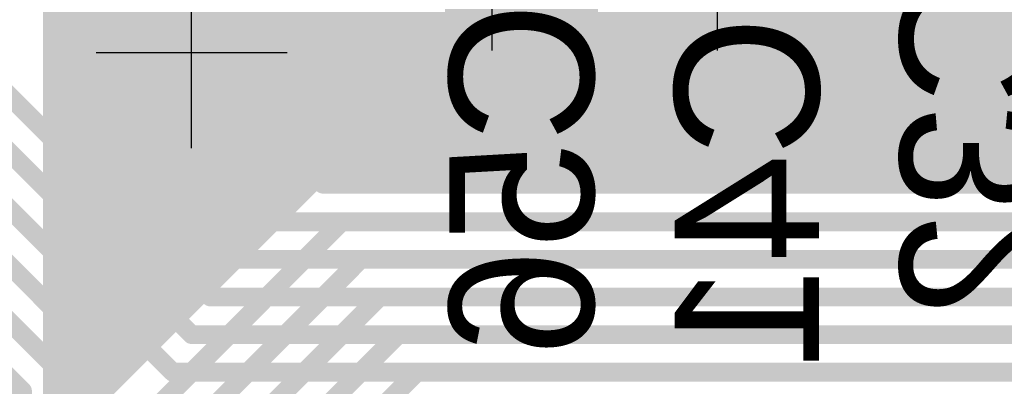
# Model space of a CAD drawing. Extents: x 74 to 326, y 70 to 232.
# Tile 100 of 138: x 184.86 to 191.41, y 154.28 to 156.72. Entities that reach past the tile are written whole.
import ezdxf

# ---------------------------------------------------------------- set-up
doc = ezdxf.new("R2010")
doc.units = 0
for name, color, linetype in [('Bot_Silk', 7, 'CONTINUOUS'), ('Bottom', 2, 'CONTINUOUS'), ('Drill_Layer', 255, 'CONTINUOUS'), ('Gnd', 12, 'CONTINUOUS'), ('Pwr', 13, 'CONTINUOUS'), ('Top', 1, 'CONTINUOUS')]:
    doc.layers.add(name, color=color, linetype=linetype)

# ---------------------------------------------------------------- blocks, each defined once
blk = doc.blocks.new('Cross')
at = {"layer": 'Drill_Layer', "linetype": 'CONTINUOUS'}
for p, q in [((0, -12.7), (0, 12.7)), ((-12.7, 0), (12.7, 0))]:
    blk.add_line(p, q, dxfattribs=at)
blk = doc.blocks.new('UNIT_DISC')
at = {"linetype": 'CONTINUOUS', "const_width": 0.5}
blk.add_lwpolyline([(0.25, 0, 1), (-0.25, 0, 1)], format="xyb", close=True, dxfattribs=at)
blk = doc.blocks.new('SHAPE_EL_236_236_0_0_0_0')
at = {"xscale": 0.6, "yscale": 0.6, "zscale": 0.6}
blk.add_blockref('UNIT_DISC', (0, 0), dxfattribs=at)
blk = doc.blocks.new('SHAPE_TH45_314_236_39_0_0_0')
at = {"linetype": 'CONTINUOUS', "const_width": 0.1}
for points in [[(0.16647, 0.30788, 0.2530389), (-0.16647, 0.30788, 0.2530389)], [(-0.30788, 0.16647, 0.2530389), (-0.30788, -0.16647, 0.2530389)], [(0.30788, -0.16647, 0.2530389), (0.30788, 0.16647, 0.2530389)], [(-0.16647, -0.30788, 0.2530389), (0.16647, -0.30788, 0.2530389)]]:
    blk.add_lwpolyline(points, format="xyb", dxfattribs=at)
at = {"xscale": 0.1, "yscale": 0.1, "zscale": 0.1}
for p in [(-0.16647, 0.30788), (0.16647, 0.30788), (-0.30788, 0.16647), (0.30788, 0.16647), (-0.30788, -0.16647), (0.30788, -0.16647), (-0.16647, -0.30788), (0.16647, -0.30788)]:
    blk.add_blockref('UNIT_DISC', p, dxfattribs=at)
blk = doc.blocks.new('SHAPE_EL_314_314_0_0_0_0')
at = {"xscale": 0.8, "yscale": 0.8, "zscale": 0.8}
blk.add_blockref('UNIT_DISC', (0, 0), dxfattribs=at)
blk = doc.blocks.new('v0306392')
at = {"layer": 'Bottom'}
blk.add_blockref('SHAPE_EL_236_236_0_0_0_0', (0, 0), dxfattribs=at)
at = {"layer": 'Gnd'}
blk.add_blockref('SHAPE_TH45_314_236_39_0_0_0', (0, 0), dxfattribs=at)
at = {"layer": 'Pwr'}
blk.add_blockref('SHAPE_EL_314_314_0_0_0_0', (0, 0), dxfattribs=at)
at = {"layer": 'Top'}
blk.add_blockref('SHAPE_EL_236_236_0_0_0_0', (0, 0), dxfattribs=at)
blk = doc.blocks.new('0603_12282')
at = {"layer": 'Bot_Silk', "linetype": 'CONTINUOUS', "const_width": 0.2}
for points in [[(188.3, 159.35), (187.7, 159.35)], [(187.7, 159.35), (187.7, 157.95)], [(188.3, 157.95), (188.3, 159.35)], [(187.7, 157.95), (188.3, 157.95)]]:
    blk.add_lwpolyline(points, dxfattribs=at)
at = {"layer": 'Bot_Silk', "xscale": 0.2, "yscale": 0.2, "zscale": 0.2}
for p in [(187.7, 159.35), (187.7, 159.35), (188.3, 159.35), (188.3, 159.35), (187.7, 157.95), (187.7, 157.95), (188.3, 157.95), (188.3, 157.95)]:
    blk.add_blockref('UNIT_DISC', p, dxfattribs=at)
blk = doc.blocks.new('SHAPE_SQ_314_393_0_0_0_0')
blk.add_solid([(-0.4, -0.5), (0.4, -0.5), (-0.4, 0.5), (0.4, 0.5)])
blk = doc.blocks.new('SHAPE_EL_196_196_0_0_0_0')
at = {"xscale": 0.5, "yscale": 0.5, "zscale": 0.5}
blk.add_blockref('UNIT_DISC', (0, 0), dxfattribs=at)
blk = doc.blocks.new('w800h1000395_F')
at = {"layer": 'Bottom'}
blk.add_blockref('SHAPE_SQ_314_393_0_0_0_0', (0, 0), dxfattribs=at)
at = {"layer": 'Gnd'}
blk.add_blockref('SHAPE_EL_196_196_0_0_0_0', (0, 0), dxfattribs=at)
at = {"layer": 'Pwr'}
blk.add_blockref('SHAPE_EL_196_196_0_0_0_0', (0, 0), dxfattribs=at)
blk = doc.blocks.new('w800h1000392_F')
at = {"layer": 'Bottom'}
blk.add_blockref('SHAPE_SQ_314_393_0_0_0_0', (0, 0), dxfattribs=at)
at = {"layer": 'Gnd'}
blk.add_blockref('SHAPE_EL_196_196_0_0_0_0', (0, 0), dxfattribs=at)
at = {"layer": 'Pwr'}
blk.add_blockref('SHAPE_EL_196_196_0_0_0_0', (0, 0), dxfattribs=at)
blk = doc.blocks.new('C56')
at = {"rotation": -270}
for name, p in [('w800h1000395_F', (188, 159.45)), ('w800h1000392_F', (188, 157.85))]:
    blk.add_blockref(name, p, dxfattribs=at)
blk.add_blockref('0603_12282', (0, 0))
at = {"layer": 'Bot_Silk', "text_generation_flag": 2}
blk.add_text('C56', height=0.96, rotation=-270, dxfattribs=at).set_placement((188.675, 156.8375))
blk = doc.blocks.new('0603_19136')
at = {"layer": 'Bot_Silk', "linetype": 'CONTINUOUS', "const_width": 0.2}
for points in [[(189.8, 159.35), (189.2, 159.35)], [(189.2, 159.35), (189.2, 157.95)], [(189.8, 157.95), (189.8, 159.35)], [(189.2, 157.95), (189.8, 157.95)]]:
    blk.add_lwpolyline(points, dxfattribs=at)
at = {"layer": 'Bot_Silk', "xscale": 0.2, "yscale": 0.2, "zscale": 0.2}
for p in [(189.2, 159.35), (189.2, 159.35), (189.8, 159.35), (189.8, 159.35), (189.2, 157.95), (189.2, 157.95), (189.8, 157.95), (189.8, 157.95)]:
    blk.add_blockref('UNIT_DISC', p, dxfattribs=at)
blk = doc.blocks.new('w800h10004_F')
at = {"layer": 'Bottom'}
blk.add_blockref('SHAPE_SQ_314_393_0_0_0_0', (0, 0), dxfattribs=at)
at = {"layer": 'Gnd'}
blk.add_blockref('SHAPE_EL_196_196_0_0_0_0', (0, 0), dxfattribs=at)
at = {"layer": 'Pwr'}
blk.add_blockref('SHAPE_EL_196_196_0_0_0_0', (0, 0), dxfattribs=at)
blk = doc.blocks.new('C41')
at = {"rotation": -270}
for name, p in [('w800h10004_F', (189.5, 159.45)), ('w800h1000392_F', (189.5, 157.85))]:
    blk.add_blockref(name, p, dxfattribs=at)
blk.add_blockref('0603_19136', (0, 0))
at = {"layer": 'Bot_Silk', "text_generation_flag": 2}
blk.add_text('C41', height=0.96, rotation=-270, dxfattribs=at).set_placement((190.175, 156.74375))
blk = doc.blocks.new('0603_19150')
at = {"layer": 'Bot_Silk', "linetype": 'CONTINUOUS', "const_width": 0.2}
for points in [[(191.3, 159.35), (190.7, 159.35)], [(190.7, 159.35), (190.7, 157.95)], [(191.3, 157.95), (191.3, 159.35)], [(190.7, 157.95), (191.3, 157.95)]]:
    blk.add_lwpolyline(points, dxfattribs=at)
at = {"layer": 'Bot_Silk', "xscale": 0.2, "yscale": 0.2, "zscale": 0.2}
for p in [(190.7, 159.35), (190.7, 159.35), (191.3, 159.35), (191.3, 159.35), (190.7, 157.95), (190.7, 157.95), (191.3, 157.95), (191.3, 157.95)]:
    blk.add_blockref('UNIT_DISC', p, dxfattribs=at)
blk = doc.blocks.new('C32')
at = {"rotation": -270}
for name, p in [('w800h1000395_F', (191, 159.45)), ('w800h1000392_F', (191, 157.85))]:
    blk.add_blockref(name, p, dxfattribs=at)
blk.add_blockref('0603_19150', (0, 0))
at = {"layer": 'Bot_Silk', "text_generation_flag": 2}
blk.add_text('C32', height=0.96, rotation=-270, dxfattribs=at).set_placement((191.675, 157.0875))
blk = doc.blocks.new('CUPOUR_L2_F0_TT90_39393')
at = {"layer": 'Bottom', "linetype": 'CONTINUOUS', "const_width": 0.2}
for points in [[(185.1125, 159.67061), (185.1125, 150.92789)], [(185.1125, 156.7), (195.3875, 156.7)], [(185.1125, 156.55), (195.3875, 156.55)], [(185.1125, 156.4), (195.26234, 156.4)], [(185.1125, 156.25), (195.11234, 156.25)], [(185.1125, 156.1), (194.96234, 156.1)], [(185.1125, 155.95), (194.81234, 155.95)], [(185.1125, 155.8), (194.66234, 155.8)], [(186.79466, 155.68232), (186.88887, 155.72133)], [(186.88887, 155.72133), (186.92789, 155.7375)], [(186.92789, 155.7375), (194.59984, 155.7375)], [(185.1125, 155.65), (186.76234, 155.65)], [(185.19268, 154.08034), (186.79466, 155.68232)], [(185.1125, 155.5), (186.61234, 155.5)], [(185.1125, 155.35), (186.46234, 155.35)], [(185.1125, 155.2), (186.31234, 155.2)], [(185.1125, 155.05), (186.16234, 155.05)], [(185.1125, 154.9), (186.01234, 154.9)], [(185.1125, 154.75), (185.86234, 154.75)], [(185.1125, 154.6), (185.71234, 154.6)], [(185.1125, 154.45), (185.56234, 154.45)], [(185.1125, 154.3), (185.41234, 154.3)]]:
    blk.add_lwpolyline(points, dxfattribs=at)
at = {"layer": 'Bottom', "xscale": 0.2, "yscale": 0.2, "zscale": 0.2}
for p in [(185.1125, 156.7), (185.1125, 156.55), (185.1125, 156.4), (185.1125, 156.25), (185.1125, 156.1), (185.1125, 155.95), (185.1125, 155.8), (186.88887, 155.72133), (186.88887, 155.72133), (186.92789, 155.7375), (186.92789, 155.7375), (185.1125, 155.65), (186.76234, 155.65), (186.79466, 155.68232), (186.79466, 155.68232), (185.1125, 155.5), (186.61234, 155.5), (185.1125, 155.35), (186.46234, 155.35), (185.1125, 155.2), (186.31234, 155.2), (185.1125, 155.05), (186.16234, 155.05), (185.1125, 154.9), (186.01234, 154.9), (185.1125, 154.75), (185.86234, 154.75), (185.1125, 154.6), (185.71234, 154.6), (185.1125, 154.45), (185.56234, 154.45), (185.1125, 154.3), (185.41234, 154.3)]:
    blk.add_blockref('UNIT_DISC', p, dxfattribs=at)

msp = doc.modelspace()

# ---------------------------------------------------------------- linework, layer by layer
at = {"layer": 'Bottom', "linetype": 'CONTINUOUS', "const_width": 0.125}
for points in [[(185.5, 153.875), (187, 155.375)], [(187, 155.375), (194.75, 155.375)], [(185.75, 153.75), (187.125, 155.125)], [(187.125, 155.125), (194.875, 155.125)], [(186, 153.625), (187.25, 154.875)], [(187.25, 154.875), (195, 154.875)], [(187.375, 154.625), (186.25, 153.5)], [(195.125, 154.625), (187.375, 154.625)], [(186.5, 153.375), (187.5, 154.375)], [(187.5, 154.375), (195.25, 154.375)]]:
    msp.add_lwpolyline(points, dxfattribs=at)
at = {"layer": 'Top', "linetype": 'CONTINUOUS', "const_width": 0.125}
for points in [[(185.25, 156.125), (185.25, 158.65)], [(187.5, 155.875), (186.25, 157.125)], [(188.75, 157.125), (189.25, 156.625)], [(186.75, 157), (187.625, 156.125)], [(185.5, 156.25), (185.5, 156.875)], [(187.25, 156.875), (187.75, 156.375)], [(189.75, 156.625), (190, 156.875)], [(189.25, 156.625), (189.75, 156.625)], [(189.875, 156.375), (190.125, 156.625)], [(190.125, 156.625), (195.375, 156.625)], [(186.875, 155.625), (186, 156.5)], [(186, 154.625), (184.25, 156.375)], [(187.75, 156.375), (189.875, 156.375)], [(190, 156.125), (190.25, 156.375)], [(190.25, 156.375), (195.25, 156.375)], [(186.125, 154.875), (184.75, 156.25)], [(186.375, 155.375), (185.5, 156.25)], [(186.25, 155.125), (185.25, 156.125)], [(187.625, 156.125), (190, 156.125)], [(195.125, 156.125), (190.375, 156.125)], [(185.875, 154.375), (184.375, 155.875)], [(195, 155.875), (187.5, 155.875)], [(185.375, 154.5), (184.25, 155.625)], [(194.875, 155.625), (186.875, 155.625)], [(185.125, 154.375), (184.125, 155.375)], [(194.75, 155.375), (186.375, 155.375)], [(184.875, 154.25), (184, 155.125)], [(194.625, 155.125), (186.25, 155.125)], [(194.5, 154.875), (186.125, 154.875)], [(194.375, 154.625), (186, 154.625)], [(185.375, 151.875), (185.375, 154.5)], [(185.125, 151.625), (185.125, 154.375)], [(194.25, 154.375), (185.875, 154.375)], [(184.875, 151.375), (184.875, 154.25)]]:
    msp.add_lwpolyline(points, dxfattribs=at)

# ---------------------------------------------------------------- block references
for name in ['CUPOUR_L2_F0_TT90_39393', 'C56', 'C41', 'C32']:
    msp.add_blockref(name, (0, 0))
at = {"rotation": 90}
msp.add_blockref('v0306392', (186, 156.5), dxfattribs=at)
at = {"layer": 'Bottom', "xscale": 0.125, "yscale": 0.125, "zscale": 0.125}
for p in [(187, 155.375), (187, 155.375), (187.125, 155.125), (187.125, 155.125), (187.25, 154.875), (187.25, 154.875), (187.375, 154.625), (187.375, 154.625), (187.5, 154.375), (187.5, 154.375)]:
    msp.add_blockref('UNIT_DISC', p, dxfattribs=at)
at = {"layer": 'Drill_Layer', "xscale": 0.05, "yscale": 0.05, "zscale": 0.05}
for p in [(188, 157.15), (189.5, 157.15), (186, 156.5)]:
    msp.add_blockref('Cross', p, dxfattribs=at)
at = {"layer": 'Top', "xscale": 0.125, "yscale": 0.125, "zscale": 0.125}
for p in [(189.25, 156.625), (189.25, 156.625), (189.75, 156.625), (189.75, 156.625), (190.125, 156.625), (190.125, 156.625), (186, 156.5), (187.75, 156.375), (187.75, 156.375), (189.875, 156.375), (189.875, 156.375), (190.25, 156.375), (190.25, 156.375), (185.5, 156.25), (185.5, 156.25), (185.25, 156.125), (185.25, 156.125), (187.625, 156.125), (187.625, 156.125), (190, 156.125), (190, 156.125), (190.375, 156.125), (187.5, 155.875), (187.5, 155.875), (186.875, 155.625), (186.875, 155.625), (186.375, 155.375), (186.375, 155.375), (186.25, 155.125), (186.25, 155.125), (186.125, 154.875), (186.125, 154.875), (186, 154.625), (186, 154.625), (185.375, 154.5), (185.375, 154.5), (185.125, 154.375), (185.125, 154.375), (185.875, 154.375), (185.875, 154.375), (184.875, 154.25), (184.875, 154.25)]:
    msp.add_blockref('UNIT_DISC', p, dxfattribs=at)

doc.saveas('drawing.dxf')
